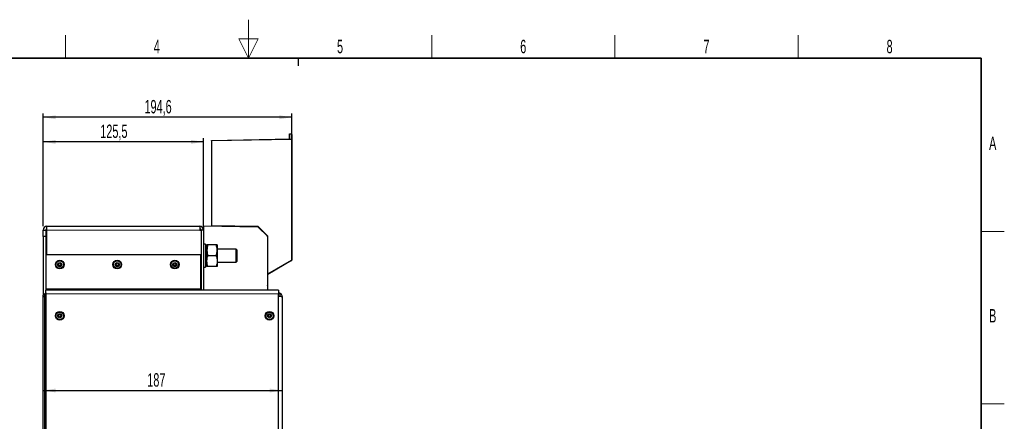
# Model space of a CAD drawing. Header units: millimetres. Extents: x 5 to 418, y 2 to 292.
# Tile 25 of 25: x 157 to 414, y 188 to 292. Entities that reach past the tile are written whole.
import ezdxf

# ---------------------------------------------------------------- set-up
doc = ezdxf.new("R2010")
doc.units = ezdxf.units.MM
doc.layers.add('SLD-0', color=7, linetype='Continuous')
doc.styles.add('SLDTEXTSTYLE0', font='TXT', dxfattribs={"width": 0.605})
doc.dimstyles.new('SLDDIMSTYLE0', dxfattribs={"dimtxt": 3.5, "dimasz": 3.302, "dimexe": 0, "dimexo": 0.0625, "dimgap": 0.875, "dimtad": 1, "dimlfac": 3, "dimrnd": 1e-09, "dimzin": 12, "dimdsep": 46, "dimtxsty": 'SLDTEXTSTYLE0', "dimsah": 1, "dimcen": 0.09, "dimadec": 0, "dimazin": 3, "dimtfac": 1, "dimtofl": 0, "dimtmove": 0, "dimatfit": 3, "dimfxl": 1, "dimfrac": 2, "dimtolj": 1, "dimtzin": 12, "dimarcsym": 0})
doc.dimstyles.new('SLDDIMSTYLE3', dxfattribs={"dimtxt": 3.5, "dimasz": 3.302, "dimexe": 0, "dimexo": 0.0625, "dimgap": 0.875, "dimtad": 1, "dimdec": 1, "dimlfac": 3, "dimrnd": 1e-09, "dimzin": 12, "dimdsep": 46, "dimtxsty": 'SLDTEXTSTYLE0', "dimsah": 1, "dimcen": 0.09, "dimadec": 0, "dimazin": 3, "dimtfac": 1, "dimtdec": 1, "dimtofl": 0, "dimtmove": 0, "dimatfit": 3, "dimfxl": 1, "dimfrac": 2, "dimtolj": 1, "dimtzin": 12, "dimarcsym": 0})

# ---------------------------------------------------------------- blocks, each defined once
blk = doc.blocks.new('_D_9')
at = {"layer": 'SLD-0', "color": 7}
blk.add_line((163.46, 195.75), (225.79, 195.75), dxfattribs=at)
for points in [[(163.46, 195.75), (166.76, 195.24), (166.76, 196.26)], [(225.79, 195.75), (222.49, 196.26), (222.49, 195.24)]]:
    blk.add_solid(points, dxfattribs=at)
at = {"layer": 'SLD-0', "color": 7, "insert": (190.61, 200.26), "char_height": 3.5, "attachment_point": 1, "style": 'SLDTEXTSTYLE0'}
blk.add_mtext('187', dxfattribs=at)
blk = doc.blocks.new('_D_10')
at = {"layer": 'SLD-0', "color": 7}
for p, q in [((163.46, 238.6), (163.46, 268.04)), ((228.32, 267.04), (163.46, 267.04)), ((228.32, 233.35), (228.32, 268.04))]:
    blk.add_line(p, q, dxfattribs=at)
for points in [[(163.46, 267.04), (166.76, 266.53), (166.76, 267.55)], [(228.32, 267.04), (225.02, 267.55), (225.02, 266.53)]]:
    blk.add_solid(points, dxfattribs=at)
at = {"layer": 'SLD-0', "color": 7, "insert": (189.88, 271.55), "char_height": 3.5, "attachment_point": 1, "style": 'SLDTEXTSTYLE0'}
blk.add_mtext('194,6', dxfattribs=at)
blk = doc.blocks.new('_D_11')
at = {"layer": 'SLD-0', "color": 7}
for p, q in [((163.46, 238.6), (163.46, 261.62)), ((205.29, 260.62), (163.46, 260.62)), ((205.29, 238.6), (205.29, 261.62))]:
    blk.add_line(p, q, dxfattribs=at)
for points in [[(163.46, 260.62), (166.76, 260.11), (166.76, 261.13)], [(205.29, 260.62), (201.99, 261.13), (201.99, 260.11)]]:
    blk.add_solid(points, dxfattribs=at)
at = {"layer": 'SLD-0', "color": 7, "insert": (178.36, 265.13), "char_height": 3.5, "attachment_point": 1, "style": 'SLDTEXTSTYLE0'}
blk.add_mtext('125,5', dxfattribs=at)

msp = doc.modelspace()

# ---------------------------------------------------------------- linework, layer by layer
at = {"color": 7, "linetype": 'Continuous', "lineweight": 25}
for p, q in [((227.6573, 262.6743), (228.1544, 262.683)), ((227.6573, 262.6255), (227.6573, 262.6743)), ((227.6573, 261.3742), (227.6573, 262.6255)), ((228.324, 262.5163), (228.324, 261.2162)), ((207.324, 261.0193), (228.1544, 261.3828)), ((207.324, 260.8525), (207.324, 261.0193)), ((207.324, 260.8525), (207.324, 238.7316)), ((228.324, 261.2162), (228.324, 229.772)), ((219.4907, 238.5193), (207.324, 238.7316)), ((207.324, 238.7316), (207.324, 238.5608)), ((163.4573, 237.5963), (164.124, 237.5963)), ((163.4573, 235.9296), (163.4573, 237.5963)), ((164.124, 237.5963), (164.124, 235.9296)), ((164.4573, 237.9296), (164.4573, 238.5963)), ((164.4573, 238.5963), (204.2907, 238.5963)), ((164.4573, 237.5963), (164.4573, 237.9296)), ((164.4573, 231.2629), (164.4573, 237.5963)), ((204.2907, 238.5963), (204.2907, 237.5963)), ((204.2907, 237.5963), (204.6173, 237.5963)), ((204.6173, 237.5963), (204.6173, 221.9296)), ((205.2907, 237.5963), (204.624, 237.5963)), ((204.624, 237.5963), (204.624, 221.9296)), ((205.2907, 238.5963), (205.2907, 237.5963)), ((219.4721, 238.3487), (205.2907, 238.5963)), ((205.2907, 237.5963), (205.2907, 221.9296)), ((221.9907, 236.0193), (219.4907, 238.5193)), ((221.9085, 235.9784), (219.587, 238.3)), ((163.4573, 235.9296), (163.4573, 220.5963)), ((164.124, 235.9296), (163.4573, 235.9296)), ((164.124, 235.9296), (164.124, 221.9296)), ((205.824, 233.9296), (205.2907, 233.9296)), ((205.824, 233.9296), (205.824, 227.9296)), ((206.1573, 233.5963), (205.824, 233.5963)), ((206.1573, 232.3463), (206.1573, 233.7629)), ((208.5709, 233.7629), (206.4104, 233.7629)), ((208.824, 233.7629), (208.824, 232.3463)), ((221.7991, 236.0879), (221.9219, 236.0881)), ((221.9573, 235.8606), (221.9573, 221.9296)), ((221.9907, 234.417), (221.9573, 234.417)), ((221.9907, 226.21), (221.9907, 236.0193)), ((164.124, 231.2629), (204.4573, 231.2629)), ((204.4573, 231.2629), (204.4573, 222.2629)), ((204.6173, 233.221), (204.624, 233.2172)), ((204.624, 232.9107), (204.6173, 232.914)), ((204.6173, 232.3153), (204.624, 232.3153)), ((204.6173, 232.0753), (204.624, 232.0734)), ((206.1573, 229.5129), (206.1573, 232.3463)), ((213.7873, 232.5963), (208.824, 232.5963)), ((208.824, 232.3463), (208.824, 229.5129)), ((214.054, 232.3296), (213.7873, 232.5963)), ((213.7873, 229.2629), (213.7873, 232.5963)), ((214.054, 229.5296), (214.054, 232.3296)), ((204.624, 230.9296), (204.6173, 230.9296)), ((204.6173, 230.1296), (204.624, 230.1296)), ((204.6173, 229.7839), (204.624, 229.7858)), ((204.624, 228.9485), (204.6173, 228.9452)), ((204.6173, 228.6382), (204.624, 228.642)), ((206.1573, 228.0963), (206.1573, 229.5129)), ((208.5709, 230.9296), (206.4104, 230.9296)), ((208.824, 229.5129), (208.824, 228.0963)), ((208.824, 229.2629), (213.7873, 229.2629)), ((213.7873, 229.2629), (214.054, 229.5296)), ((228.2407, 229.6277), (221.9907, 226.0193)), ((204.624, 226.6046), (204.6173, 226.6046)), ((205.2907, 227.9296), (205.824, 227.9296)), ((205.824, 228.2629), (206.1573, 228.2629)), ((208.5709, 228.0963), (206.4104, 228.0963)), ((221.9907, 226.0193), (221.9907, 226.21)), ((221.9907, 223.3526), (221.9907, 226.0193)), ((163.7907, 220.9296), (163.7907, 132.5963)), ((164.124, 220.9296), (163.7907, 220.9296)), ((164.124, 221.2629), (164.124, 221.9296)), ((224.7907, 221.9296), (164.124, 221.9296)), ((164.124, 132.5963), (164.124, 221.2629)), ((164.124, 221.2629), (164.234, 221.2629)), ((164.124, 220.9296), (164.124, 132.9296)), ((164.234, 132.5963), (164.234, 221.2629)), ((204.4573, 221.9296), (204.4573, 222.2629)), ((204.6173, 222.5879), (204.624, 222.5879)), ((224.7907, 221.9296), (224.7907, 220.9296)), ((225.124, 220.9296), (224.7907, 220.9296)), ((224.7907, 132.9296), (224.7907, 220.9296)), ((225.124, 220.9296), (225.124, 220.3393)), ((163.7907, 220.5963), (163.4573, 220.5963)), ((163.4573, 220.2629), (163.4573, 220.5963)), ((163.4573, 220.2629), (163.7907, 220.2629)), ((163.4573, 133.5963), (163.4573, 220.2629)), ((163.9046, 220.2629), (164.124, 220.2629)), ((225.7907, 220.2629), (225.7907, 133.5963))]:
    msp.add_line(p, q, dxfattribs=at)
at = {"color": 7, "linetype": 'Continuous', "lineweight": 18}
for p, q in [((228.1544, 262.6341), (227.6573, 262.6255)), ((228.1544, 261.3828), (228.1544, 262.6341)), ((228.1603, 261.2162), (207.324, 260.8525)), ((228.1603, 229.772), (228.1603, 261.2162)), ((228.324, 261.2162), (228.1603, 261.2162)), ((164.4573, 237.5963), (204.2907, 237.5963)), ((221.9907, 226.21), (228.1603, 229.772)), ((228.324, 229.772), (228.1603, 229.772)), ((204.4573, 222.2629), (164.124, 222.2629)), ((224.7907, 220.9296), (164.124, 220.9296))]:
    msp.add_line(p, q, dxfattribs=at)
at = {"color": 7, "linetype": 'Continuous', "lineweight": 25}
for centre, radius in [((167.7907, 228.5963), 1.1333), ((167.7907, 228.5963), 0.9667), ((167.7907, 228.5963), 0.525), ((167.7907, 228.5963), 0.2917), ((182.7907, 228.5963), 1.1333), ((182.7907, 228.5963), 0.9667), ((182.7907, 228.5963), 0.525), ((182.7907, 228.5963), 0.2917), ((197.7907, 228.5963), 1.1333), ((197.7907, 228.5963), 0.9667), ((197.7907, 228.5963), 0.525), ((197.7907, 228.5963), 0.2917), ((167.7907, 215.2629), 1.1333), ((167.7907, 215.2629), 0.9667), ((167.7907, 215.2629), 0.525), ((222.4573, 215.2629), 1.1333), ((222.4573, 215.2629), 0.9667), ((222.4573, 215.2629), 0.525), ((167.7907, 215.2629), 0.2917), ((222.4573, 215.2629), 0.2917)]:
    msp.add_circle(centre, radius, dxfattribs=at)
at = {"color": 7, "linetype": 'Continuous', "lineweight": 18}
for centre, radius, start, end in [((229.1508, 262.6586), 0.9966, 178.596895, 181.403105), ((228.1773, 262.4862), 0.1497, 11.61673, 98.794568), ((225.7689, 261.2161), 2.3913, 0.001424, 3.997358), ((225.8197, 228.3733), 2.7266, 27.390146, 30.86278)]:
    msp.add_arc(centre, radius, start, end, dxfattribs=at)
at = {"color": 7, "linetype": 'Continuous', "lineweight": 25}
for centre, radius, start, end in [((228.1573, 262.5163), 0.1667, 0, 91), ((228.1573, 261.2162), 0.1667, 0, 91), ((164.4573, 237.5963), 1, 90, 180), ((164.4573, 237.5963), 0.3333, 90, 180), ((204.2907, 237.5963), 1, 0, 90), ((204.2907, 237.5963), 0.3333, 0, 90), ((219.4692, 238.1821), 0.1667, 45, 89), ((221.7907, 235.8606), 0.1667, 0, 45), ((228.1573, 229.772), 0.1667, 300, 0), ((221.324, 223.3526), 0.6667, 341.805128, 0)]:
    msp.add_arc(centre, radius, start, end, dxfattribs=at)
for points, knots in [([(206.4104, 233.7629), (206.3397, 233.5329), (206.1969, 233.0685), (206.1706, 232.5885), (206.1573, 232.3463)], [0, 0, 0, 0, 0.49545796, 1, 1, 1, 1]), ([(206.4104, 233.7629), (206.3762, 233.7629), (206.2273, 233.7629), (206.1878, 233.7629), (206.1573, 233.7629)], [0, 0, 0, 0, 0.22970824, 1, 1, 1, 1]), ([(208.824, 232.3463), (208.8237, 232.3799), (208.8214, 232.6342), (208.7662, 233.1136), (208.6364, 233.5452), (208.5709, 233.7629)], [0, 0, 0, 0, 0.07008803, 0.5307834, 1, 1, 1, 1]), ([(208.824, 233.7629), (208.7936, 233.7629), (208.7541, 233.7629), (208.6052, 233.7629), (208.5709, 233.7629)], [0, 0, 0, 0, 0.77029176, 1, 1, 1, 1]), ([(206.1573, 232.3463), (206.1576, 232.3127), (206.1599, 232.0584), (206.2152, 231.579), (206.3449, 231.1474), (206.4104, 230.9296)], [0, 0, 0, 0, 0.07008803, 0.5307834, 1, 1, 1, 1]), ([(208.5709, 230.9296), (208.6417, 231.1597), (208.7844, 231.6241), (208.8107, 232.1041), (208.824, 232.3463)], [0, 0, 0, 0, 0.495457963, 1, 1, 1, 1]), ([(206.1573, 229.5129), (206.1576, 229.5465), (206.1599, 229.8008), (206.2152, 230.2803), (206.3449, 230.7119), (206.4104, 230.9296)], [0, 0, 0, 0, 0.07008803, 0.5307834, 1, 1, 1, 1]), ([(206.4104, 228.0963), (206.3397, 228.3264), (206.1969, 228.7907), (206.1706, 229.2708), (206.1573, 229.5129)], [0, 0, 0, 0, 0.49545796, 1, 1, 1, 1]), ([(208.5709, 230.9296), (208.6417, 230.6995), (208.7844, 230.2352), (208.8107, 229.7551), (208.824, 229.5129)], [0, 0, 0, 0, 0.49545796, 1, 1, 1, 1]), ([(208.824, 229.5129), (208.8237, 229.4794), (208.8214, 229.2251), (208.7662, 228.7456), (208.6364, 228.314), (208.5709, 228.0963)], [0, 0, 0, 0, 0.070088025, 0.530783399, 1, 1, 1, 1]), ([(206.4104, 228.0963), (206.3762, 228.0963), (206.2273, 228.0963), (206.1878, 228.0963), (206.1573, 228.0963)], [0, 0, 0, 0, 0.22970824, 1, 1, 1, 1]), ([(208.824, 228.0963), (208.7936, 228.0963), (208.7541, 228.0963), (208.6052, 228.0963), (208.5709, 228.0963)], [0, 0, 0, 0, 0.77029176, 1, 1, 1, 1])]:
    msp.add_open_spline(points, degree=3, knots=knots, dxfattribs=at)
for points in [[(225.7907, 220.2629), (225.7756, 220.394), (225.7456, 220.6561), (225.5143, 220.9866), (225.1838, 221.2179), (224.9217, 221.2479), (224.7907, 221.2629)], [(224.7907, 220.3606), (224.9217, 220.3524), (225.1838, 220.3362), (225.5143, 220.3118), (225.7456, 220.2874), (225.7756, 220.2711), (225.7907, 220.2629)]]:
    msp.add_open_spline(points, degree=3, dxfattribs=at)
at = {"layer": 'SLD-0', "lineweight": 18}
for p, q in [((217, 292.5), (217, 282.5)), ((169.25, 282.5), (169.25, 288.5)), ((219.5, 287.5), (214.5, 287.5)), ((214.5, 287.5), (217, 282.5)), ((217, 282.5), (219.5, 287.5)), ((264.75, 282.5), (264.75, 288.5)), ((312.5, 282.5), (312.5, 288.5)), ((360.25, 282.5), (360.25, 288.5)), ((408, 237.25), (414, 237.25)), ((408, 192.25), (414, 192.25))]:
    msp.add_line(p, q, dxfattribs=at)
at = {"layer": 'SLD-0', "lineweight": 35}
for p, q in [((408, 282.5), (26, 282.5)), ((408, 12), (408, 282.5))]:
    msp.add_line(p, q, dxfattribs=at)
at = {"layer": 'SLD-0'}
msp.add_line((230, 280.5), (230, 282.5), dxfattribs=at)
msp.add_line((230, 280.5), (230, 282.5), dxfattribs=at)

# ---------------------------------------------------------------- texts
at = {"layer": 'SLD-0', "char_height": 3.5, "attachment_point": 2, "style": 'SLDTEXTSTYLE0'}
for s, insert in [('4', (193.1027, 287.243)), ('5', (240.8527, 287.243)), ('6', (288.6027, 287.243)), ('7', (336.3527, 287.243)), ('8', (384.1027, 287.243)), ('A', (410.9816, 262.0011)), ('B', (410.9816, 217.0011))]:
    msp.add_mtext(s, dxfattribs=dict(at, insert=insert))

# ---------------------------------------------------------------- dimensions: what is measured, and where the dimension line sits
at = {"layer": 'SLD-0', "color": 7}
for base, p1, p2, dimstyle, picture, middle in [((163.4573, 267.0387), (228.324, 232.3526), (163.4573, 237.5963), 'SLDDIMSTYLE3', '_D_10', (195.8907, 267.0387)), ((163.4573, 260.6229), (205.2907, 237.5963), (163.4573, 237.5963), 'SLDDIMSTYLE3', '_D_11', (184.374, 260.6229)), ((225.7907, 195.7508), (163.4573, 237.5963), (225.7907, 220.2629), 'SLDDIMSTYLE0', '_D_9', (194.624, 195.7508))]:
    dim = msp.add_linear_dim(base=base, p1=p1, p2=p2, dimstyle=dimstyle, dxfattribs=at)
    dim.commit()
    dim.dimension.update_dxf_attribs({"geometry": picture, "text_midpoint": middle, "dimtype": 160})

doc.saveas('drawing.dxf')
